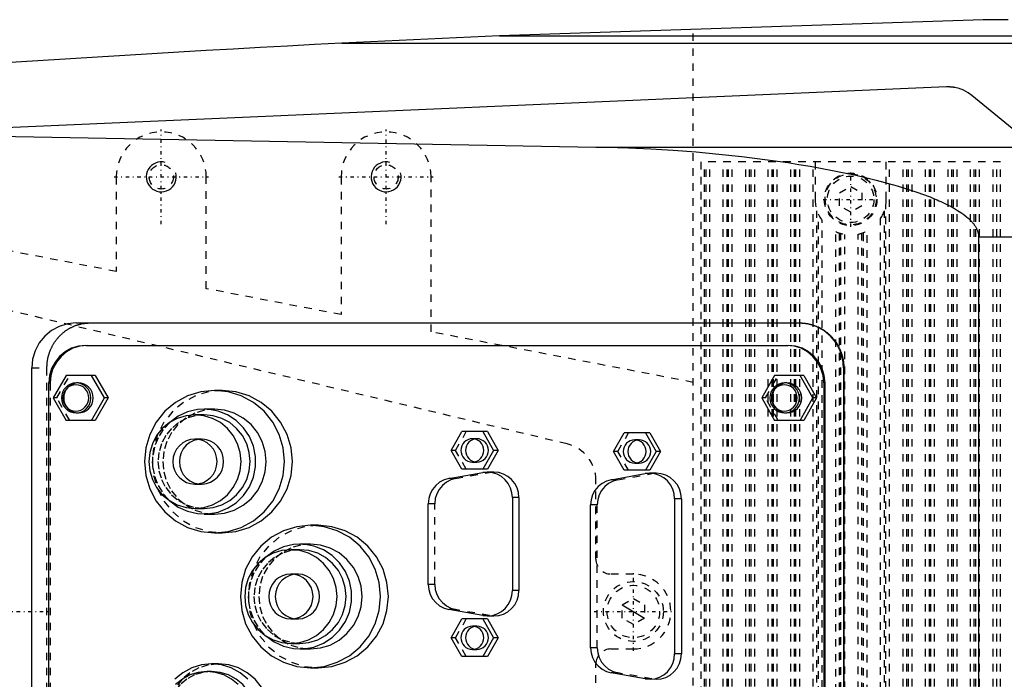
# Model space of a CAD drawing. Extents: x -706 to 181, y -120 to 120.
# Tile 8 of 13: x -469 to -338, y -9 to 79. Entities that reach past the tile are written whole.
import ezdxf

# ---------------------------------------------------------------- set-up
doc = ezdxf.new("R2010")
doc.units = 0
doc.linetypes.add('CENTER', pattern=[1.5, 0.45, -0.5, 0.05, -0.5])
doc.linetypes.add('DASHED', pattern=[2, 1, -1])
for name, color, linetype in [('AM_0', 7, 'CONTINUOUS'), ('AM_10', 7, 'CONTINUOUS'), ('AM_3', 7, 'DASHED'), ('AM_7', 7, 'CENTER')]:
    doc.layers.add(name, color=color, linetype=linetype)

msp = doc.modelspace()

# ---------------------------------------------------------------- linework, layer by layer
at = {"layer": 'AM_0', "color": 7, "linetype": 'CONTINUOUS'}
for p, q in [((-340.31, 78.97), (-404.88, 76.83)), ((-337, 78.97), (-340.31, 78.97)), ((-404.88, 76.83), (-425.92, 75.83)), ((-404.88, 76.83), (-188.61, 76.83)), ((-425.92, 75.83), (-184.85, 75.83)), ((-345.22, 70), (-575.22, 60)), ((-331.34, 60.27), (-341.83, 68.87)), ((-489.33, 63.73), (-392.03, 61.98)), ((-392.03, 61.98), (-333.43, 61.98)), ((-340.94, 50), (-213.33, 50)), ((-340.94, 50), (-340.94, -50)), ((-461.38, 38.5), (-364.78, 38.5)), ((-460.08, 35.5), (-366.35, 35.5)), ((-467.29, -32.5), (-467.29, 32.5)), ((-358.96, 32.5), (-358.91, 32.5)), ((-358.96, 32.5), (-358.96, -32.5)), ((-358.91, 32.5), (-358.91, -32.5)), ((-465, -30.5), (-465, 30.5)), ((-462.71, 31.5), (-464.41, 28.5)), ((-458.81, 31.5), (-462.71, 31.5)), ((-461.05, 30.5), (-461.36, 30.5)), ((-457.59, 28.5), (-459.3, 31.5)), ((-458.81, 31.5), (-457.1, 28.5)), ((-368.17, 31.5), (-369.87, 28.5)), ((-364.27, 31.5), (-368.17, 31.5)), ((-366.51, 30.5), (-366.82, 30.5)), ((-363.05, 28.5), (-364.75, 31.5)), ((-364.27, 31.5), (-362.56, 28.5)), ((-361.6, 30.5), (-361.6, -30.5)), ((-361.6, 30.5), (-361.42, 30.5)), ((-361.42, -30.5), (-361.42, 30.5)), ((-441.86, 29.5), (-442.9, 29.5)), ((-464.41, 28.5), (-462.71, 25.5)), ((-459.3, 25.5), (-457.59, 28.5)), ((-457.1, 28.5), (-458.81, 25.5)), ((-457.1, 28.5), (-457.59, 28.5)), ((-369.87, 28.5), (-368.17, 25.5)), ((-364.75, 25.5), (-363.05, 28.5)), ((-362.56, 28.5), (-364.27, 25.5)), ((-362.56, 28.5), (-363.05, 28.5)), ((-461.36, 26.5), (-461.05, 26.5)), ((-442.9, 27), (-444.29, 27)), ((-366.82, 26.5), (-366.51, 26.5)), ((-458.81, 25.5), (-462.71, 25.5)), ((-444.29, 26.25), (-445.5, 26.25)), ((-364.27, 25.5), (-368.17, 25.5)), ((-411.33, 21.5), (-409.91, 24)), ((-406.46, 24), (-409.91, 24)), ((-407.07, 24), (-405.65, 21.5)), ((-406.46, 24), (-405.04, 21.5)), ((-389.67, 21.35), (-388.24, 23.85)), ((-384.79, 23.85), (-388.24, 23.85)), ((-385.4, 23.85), (-383.98, 21.35)), ((-384.79, 23.85), (-383.37, 21.35)), ((-409.91, 19), (-411.33, 21.5)), ((-405.65, 21.5), (-407.07, 19)), ((-405.04, 21.5), (-406.46, 19)), ((-405.04, 21.5), (-405.65, 21.5)), ((-388.24, 18.85), (-389.67, 21.35)), ((-383.98, 21.35), (-385.4, 18.85)), ((-383.37, 21.35), (-384.79, 18.85)), ((-383.37, 21.35), (-383.98, 21.35)), ((-411.61, 17.74), (-407.08, 18.55)), ((-406.46, 19), (-409.91, 19)), ((-405.62, 18.6), (-406.5, 18.6)), ((-389.95, 17.59), (-385.42, 18.4)), ((-384.79, 18.85), (-388.24, 18.85)), ((-383.95, 18.45), (-384.84, 18.45)), ((-403.15, 15.2), (-403.15, 2.8)), ((-402.27, 15.2), (-403.15, 15.2)), ((-402.27, 15.2), (-402.27, 2.8)), ((-381.49, 15.05), (-381.49, -5.65)), ((-380.6, 15.05), (-381.49, 15.05)), ((-380.6, 15.05), (-380.6, -5.65)), ((-445.5, 13.75), (-444.29, 13.75)), ((-414.38, 3.61), (-414.38, 14.39)), ((-392.71, -4.84), (-392.71, 14.24)), ((-444.29, 13), (-442.9, 13)), ((-429.05, 11.5), (-430.1, 11.5)), ((-442.9, 10.5), (-441.86, 10.5)), ((-431.49, 8.25), (-432.7, 8.25)), ((-430.1, 9), (-431.49, 9)), ((-402.27, 2.8), (-403.15, 2.8)), ((-407.08, -0.55), (-411.61, 0.26)), ((-411.33, -3.5), (-409.91, -1)), ((-406.46, -1), (-409.91, -1)), ((-407.07, -1), (-405.65, -3.5)), ((-406.5, -0.6), (-405.62, -0.6)), ((-406.46, -1), (-405.04, -3.5)), ((-409.91, -6), (-411.33, -3.5)), ((-405.65, -3.5), (-407.07, -6)), ((-405.04, -3.5), (-406.46, -6)), ((-405.04, -3.5), (-405.65, -3.5)), ((-432.7, -4.25), (-431.49, -4.25)), ((-431.49, -5), (-430.1, -5)), ((-406.46, -6), (-409.91, -6)), ((-380.6, -5.65), (-381.49, -5.65)), ((-442.35, -7), (-443.3, -7)), ((-430.1, -7.5), (-429.05, -7.5)), ((-443.3, -8), (-443.91, -8)), ((-385.42, -9), (-389.95, -8.19))]:
    msp.add_line(p, q, dxfattribs=at)
for points in [[(-461.38, 38.5), (-462.53, 38.38), (-463.64, 38.04), (-464.66, 37.49), (-465.56, 36.74), (-466.29, 35.83), (-466.84, 34.8), (-467.17, 33.67), (-467.29, 32.5)], [(-358.96, 32.5), (-359.07, 33.67), (-359.41, 34.8), (-359.96, 35.83), (-360.69, 36.74), (-361.59, 37.49), (-362.61, 38.04), (-363.72, 38.38), (-364.87, 38.5)], [(-460.08, 35.5), (-461.04, 35.4), (-461.96, 35.12), (-462.81, 34.66), (-463.56, 34.04), (-464.17, 33.28), (-464.63, 32.41), (-464.91, 31.48), (-465, 30.5)], [(-361.6, 30.5), (-361.69, 31.48), (-361.97, 32.41), (-362.43, 33.28), (-363.04, 34.04), (-363.78, 34.66), (-364.63, 35.12), (-365.56, 35.4), (-366.52, 35.5)], [(-361.42, 30.5), (-361.52, 31.48), (-361.8, 32.41), (-362.25, 33.28), (-362.86, 34.04), (-363.61, 34.66), (-364.46, 35.12), (-365.38, 35.4), (-366.35, 35.5)], [(-461.05, 26.5), (-460.67, 26.54), (-460.3, 26.65), (-459.96, 26.84), (-459.66, 27.09), (-459.42, 27.39), (-459.23, 27.73), (-459.12, 28.11), (-459.08, 28.5), (-459.12, 28.89), (-459.23, 29.27), (-459.42, 29.61), (-459.66, 29.91), (-459.96, 30.16), (-460.3, 30.35), (-460.67, 30.46), (-461.05, 30.5)], [(-366.51, 26.5), (-366.13, 26.54), (-365.76, 26.65), (-365.42, 26.84), (-365.12, 27.09), (-364.88, 27.39), (-364.69, 27.73), (-364.58, 28.11), (-364.54, 28.5), (-364.58, 28.89), (-364.69, 29.27), (-364.88, 29.61), (-365.12, 29.91), (-365.42, 30.16), (-365.76, 30.35), (-366.13, 30.46), (-366.51, 30.5)], [(-441.86, 10.5), (-440.03, 10.68), (-438.28, 11.22), (-436.66, 12.1), (-435.24, 13.28), (-434.08, 14.72), (-433.21, 16.36), (-432.68, 18.15), (-432.5, 20), (-432.68, 21.85), (-433.21, 23.64), (-434.08, 25.28), (-435.24, 26.72), (-436.66, 27.9), (-438.28, 28.78), (-440.03, 29.32), (-441.86, 29.5)], [(-448.86, 14.76), (-447.75, 13.94), (-446.49, 13.37), (-445.15, 13.06), (-443.78, 13.02), (-442.43, 13.26), (-441.15, 13.77), (-439.99, 14.52), (-439.01, 15.5), (-438.23, 16.65), (-437.7, 17.93), (-437.43, 19.3), (-437.43, 20.7), (-437.7, 22.07), (-438.23, 23.35), (-439.01, 24.5), (-439.99, 25.48), (-441.15, 26.23), (-442.43, 26.74), (-443.78, 26.98), (-445.15, 26.94), (-446.49, 26.63), (-447.75, 26.06), (-448.86, 25.24)], [(-442.9, 13), (-441.55, 13.13), (-440.26, 13.53), (-439.07, 14.18), (-438.02, 15.05), (-437.17, 16.11), (-436.53, 17.32), (-436.14, 18.63), (-436, 20), (-436.14, 21.37), (-436.53, 22.68), (-437.17, 23.89), (-438.02, 24.95), (-439.07, 25.82), (-440.26, 26.47), (-441.55, 26.87), (-442.9, 27)], [(-444.29, 13.75), (-443.09, 13.87), (-441.93, 14.23), (-440.87, 14.8), (-439.94, 15.58), (-439.17, 16.53), (-438.6, 17.61), (-438.25, 18.78), (-438.13, 20), (-438.25, 21.22), (-438.6, 22.39), (-439.17, 23.47), (-439.94, 24.42), (-440.87, 25.2), (-441.93, 25.77), (-443.09, 26.13), (-444.29, 26.25)], [(-445.07, 22.97), (-445.65, 22.82), (-446.19, 22.55), (-446.66, 22.18), (-447.06, 21.72), (-447.35, 21.19), (-447.53, 20.61), (-447.59, 20), (-447.53, 19.39), (-447.35, 18.81), (-447.06, 18.28), (-446.66, 17.82), (-446.19, 17.45), (-445.65, 17.18), (-445.07, 17.03)], [(-408.19, 23.02), (-408.47, 22.93), (-408.73, 22.79), (-408.96, 22.59), (-409.15, 22.36), (-409.29, 22.09), (-409.38, 21.8), (-409.41, 21.5), (-409.38, 21.2), (-409.29, 20.91), (-409.15, 20.64), (-408.96, 20.41), (-408.73, 20.21), (-408.47, 20.07), (-408.19, 19.98)], [(-386.52, 22.87), (-386.8, 22.78), (-387.07, 22.64), (-387.3, 22.44), (-387.49, 22.21), (-387.63, 21.94), (-387.71, 21.65), (-387.74, 21.35), (-387.71, 21.05), (-387.63, 20.76), (-387.49, 20.49), (-387.3, 20.26), (-387.07, 20.06), (-386.8, 19.92), (-386.52, 19.83)], [(-403.15, 15.2), (-403.22, 15.85), (-403.4, 16.48), (-403.7, 17.07), (-404.11, 17.58), (-404.61, 18), (-405.18, 18.32), (-405.79, 18.52), (-406.44, 18.6), (-407.08, 18.55)], [(-402.27, 15.2), (-402.33, 15.86), (-402.52, 16.5), (-402.83, 17.09), (-403.25, 17.6), (-403.76, 18.03), (-404.33, 18.34), (-404.96, 18.53), (-405.62, 18.6)], [(-381.49, 15.05), (-381.55, 15.7), (-381.74, 16.33), (-382.04, 16.92), (-382.45, 17.43), (-382.94, 17.85), (-383.51, 18.17), (-384.13, 18.37), (-384.77, 18.45), (-385.42, 18.4)], [(-380.6, 15.05), (-380.67, 15.71), (-380.86, 16.35), (-381.17, 16.94), (-381.58, 17.45), (-382.09, 17.88), (-382.67, 18.19), (-383.3, 18.38), (-383.95, 18.45)], [(-411.61, 17.74), (-412.26, 17.55), (-412.85, 17.24), (-413.37, 16.82), (-413.8, 16.3), (-414.12, 15.71), (-414.31, 15.06), (-414.38, 14.39)], [(-389.95, 17.59), (-390.59, 17.4), (-391.18, 17.09), (-391.7, 16.67), (-392.13, 16.15), (-392.45, 15.56), (-392.65, 14.91), (-392.71, 14.24)], [(-429.05, -7.5), (-427.23, -7.32), (-425.47, -6.78), (-423.86, -5.9), (-422.44, -4.72), (-421.28, -3.28), (-420.41, -1.64), (-419.88, 0.15), (-419.7, 2), (-419.88, 3.85), (-420.41, 5.64), (-421.28, 7.28), (-422.44, 8.72), (-423.86, 9.9), (-425.47, 10.78), (-427.23, 11.32), (-429.05, 11.5)], [(-436.06, -3.24), (-434.94, -4.06), (-433.69, -4.63), (-432.35, -4.94), (-430.98, -4.98), (-429.63, -4.74), (-428.35, -4.23), (-427.19, -3.48), (-426.21, -2.5), (-425.43, -1.35), (-424.9, -0.07), (-424.63, 1.3), (-424.63, 2.7), (-424.9, 4.07), (-425.43, 5.35), (-426.21, 6.5), (-427.19, 7.48), (-428.35, 8.23), (-429.63, 8.74), (-430.98, 8.98), (-432.35, 8.94), (-433.69, 8.63), (-434.94, 8.06), (-436.06, 7.24)], [(-431.49, -4.25), (-430.29, -4.13), (-429.13, -3.77), (-428.07, -3.2), (-427.13, -2.42), (-426.37, -1.47), (-425.8, -0.39), (-425.45, 0.78), (-425.33, 2), (-425.45, 3.22), (-425.8, 4.39), (-426.37, 5.47), (-427.13, 6.42), (-428.07, 7.2), (-429.13, 7.77), (-430.29, 8.13), (-431.49, 8.25)], [(-430.1, -5), (-428.75, -4.87), (-427.46, -4.47), (-426.27, -3.82), (-425.22, -2.95), (-424.37, -1.89), (-423.73, -0.68), (-423.34, 0.63), (-423.2, 2), (-423.34, 3.37), (-423.73, 4.68), (-424.37, 5.89), (-425.22, 6.95), (-426.27, 7.82), (-427.46, 8.47), (-428.75, 8.87), (-430.1, 9)], [(-432.27, 4.97), (-432.85, 4.82), (-433.39, 4.55), (-433.86, 4.18), (-434.25, 3.72), (-434.55, 3.19), (-434.73, 2.61), (-434.79, 2), (-434.73, 1.39), (-434.55, 0.81), (-434.25, 0.28), (-433.86, -0.18), (-433.39, -0.55), (-432.85, -0.82), (-432.27, -0.97)], [(-414.38, 3.61), (-414.31, 2.94), (-414.12, 2.29), (-413.8, 1.7), (-413.37, 1.18), (-412.85, 0.76), (-412.26, 0.45), (-411.61, 0.26)], [(-407.08, -0.55), (-406.44, -0.6), (-405.79, -0.52), (-405.18, -0.32), (-404.61, 0), (-404.11, 0.42), (-403.7, 0.93), (-403.4, 1.52), (-403.22, 2.15), (-403.15, 2.8)], [(-405.62, -0.6), (-404.96, -0.53), (-404.33, -0.34), (-403.76, -0.03), (-403.25, 0.4), (-402.83, 0.91), (-402.52, 1.5), (-402.33, 2.14), (-402.27, 2.8)], [(-408.19, -1.98), (-408.47, -2.07), (-408.73, -2.21), (-408.96, -2.41), (-409.15, -2.64), (-409.29, -2.91), (-409.38, -3.2), (-409.41, -3.5), (-409.38, -3.8), (-409.29, -4.09), (-409.15, -4.36), (-408.96, -4.59), (-408.73, -4.79), (-408.47, -4.93), (-408.19, -5.02)], [(-392.71, -4.84), (-392.65, -5.51), (-392.45, -6.16), (-392.13, -6.75), (-391.7, -7.27), (-391.18, -7.69), (-390.59, -8), (-389.95, -8.19)], [(-385.42, -9), (-384.77, -9.05), (-384.13, -8.97), (-383.51, -8.77), (-382.94, -8.45), (-382.45, -8.03), (-382.04, -7.52), (-381.74, -6.93), (-381.55, -6.3), (-381.49, -5.65)], [(-383.95, -9.05), (-383.3, -8.98), (-382.67, -8.79), (-382.09, -8.48), (-381.58, -8.05), (-381.17, -7.54), (-380.86, -6.95), (-380.67, -6.31), (-380.6, -5.65)], [(-438.43, -9.05), (-439.47, -8.18), (-440.67, -7.53), (-441.96, -7.13), (-443.3, -7), (-444.65, -7.13), (-445.94, -7.53), (-447.13, -8.18), (-448.18, -9.05)], [(-442.35, -21), (-441, -20.87), (-439.71, -20.47), (-438.52, -19.82), (-437.47, -18.95), (-436.62, -17.89), (-435.98, -16.68), (-435.59, -15.37), (-435.46, -14), (-435.59, -12.63), (-435.98, -11.32), (-436.62, -10.11), (-437.47, -9.05), (-438.52, -8.18), (-439.71, -7.53), (-441, -7.13), (-442.35, -7)], [(-439.73, -9.76), (-440.63, -9.01), (-441.65, -8.46), (-442.76, -8.12), (-443.91, -8), (-445.06, -8.12), (-446.17, -8.46), (-447.19, -9.01), (-448.09, -9.76)], [(-443.3, -20), (-442.15, -19.88), (-441.04, -19.54), (-440.02, -18.99), (-439.13, -18.24), (-438.39, -17.33), (-437.85, -16.3), (-437.51, -15.17), (-437.4, -14), (-437.51, -12.83), (-437.85, -11.7), (-438.39, -10.67), (-439.13, -9.76), (-440.02, -9.01), (-441.04, -8.46), (-442.15, -8.12), (-443.3, -8)]]:
    msp.add_lwpolyline(points, dxfattribs=at)
for points in [[(-461.36, 30.5), (-461.74, 30.46), (-462.11, 30.35), (-462.45, 30.16), (-462.75, 29.91), (-463, 29.61), (-463.18, 29.27), (-463.29, 28.89), (-463.33, 28.5), (-463.29, 28.11), (-463.18, 27.73), (-463, 27.39), (-462.75, 27.09), (-462.45, 26.84), (-462.11, 26.65), (-461.74, 26.54), (-461.36, 26.5), (-460.97, 26.54), (-460.6, 26.65), (-460.26, 26.84), (-459.96, 27.09), (-459.72, 27.39), (-459.54, 27.73), (-459.43, 28.11), (-459.39, 28.5), (-459.43, 28.89), (-459.54, 29.27), (-459.72, 29.61), (-459.96, 29.91), (-460.26, 30.16), (-460.6, 30.35), (-460.97, 30.46)], [(-461.4, 26.75), (-461.06, 26.78), (-460.74, 26.88), (-460.44, 27.04), (-460.18, 27.26), (-459.97, 27.53), (-459.81, 27.83), (-459.71, 28.16), (-459.68, 28.5), (-459.71, 28.84), (-459.81, 29.17), (-459.97, 29.47), (-460.18, 29.74), (-460.44, 29.96), (-460.74, 30.12), (-461.06, 30.22), (-461.4, 30.25), (-461.74, 30.22), (-462.06, 30.12), (-462.36, 29.96), (-462.62, 29.74), (-462.83, 29.47), (-462.99, 29.17), (-463.09, 28.84), (-463.12, 28.5), (-463.09, 28.16), (-462.99, 27.83), (-462.83, 27.53), (-462.62, 27.26), (-462.36, 27.04), (-462.06, 26.88), (-461.74, 26.78)], [(-366.82, 30.5), (-367.2, 30.46), (-367.57, 30.35), (-367.91, 30.16), (-368.21, 29.91), (-368.45, 29.61), (-368.64, 29.27), (-368.75, 28.89), (-368.79, 28.5), (-368.75, 28.11), (-368.64, 27.73), (-368.45, 27.39), (-368.21, 27.09), (-367.91, 26.84), (-367.57, 26.65), (-367.2, 26.54), (-366.82, 26.5), (-366.43, 26.54), (-366.06, 26.65), (-365.72, 26.84), (-365.42, 27.09), (-365.18, 27.39), (-365, 27.73), (-364.88, 28.11), (-364.85, 28.5), (-364.88, 28.89), (-365, 29.27), (-365.18, 29.61), (-365.42, 29.91), (-365.72, 30.16), (-366.06, 30.35), (-366.43, 30.46)], [(-366.86, 26.75), (-366.52, 26.78), (-366.2, 26.88), (-365.9, 27.04), (-365.64, 27.26), (-365.43, 27.53), (-365.27, 27.83), (-365.17, 28.16), (-365.14, 28.5), (-365.17, 28.84), (-365.27, 29.17), (-365.43, 29.47), (-365.64, 29.74), (-365.9, 29.96), (-366.2, 30.12), (-366.52, 30.22), (-366.86, 30.25), (-367.2, 30.22), (-367.52, 30.12), (-367.82, 29.96), (-368.08, 29.74), (-368.29, 29.47), (-368.45, 29.17), (-368.55, 28.84), (-368.58, 28.5), (-368.55, 28.16), (-368.45, 27.83), (-368.29, 27.53), (-368.08, 27.26), (-367.82, 27.04), (-367.52, 26.88), (-367.2, 26.78)], [(-442.9, 10.5), (-441.07, 10.68), (-439.32, 11.22), (-437.7, 12.1), (-436.28, 13.28), (-435.12, 14.72), (-434.25, 16.36), (-433.72, 18.15), (-433.54, 20), (-433.72, 21.85), (-434.25, 23.64), (-435.12, 25.28), (-436.28, 26.72), (-437.7, 27.9), (-439.32, 28.78), (-441.07, 29.32), (-442.9, 29.5), (-444.72, 29.32), (-446.48, 28.78), (-448.1, 27.9), (-449.51, 26.72), (-450.68, 25.28), (-451.54, 23.64), (-452.07, 21.85), (-452.25, 20), (-452.07, 18.15), (-451.54, 16.36), (-450.68, 14.72), (-449.51, 13.28), (-448.1, 12.1), (-446.48, 11.22), (-444.72, 10.68)], [(-445.5, 13.75), (-444.3, 13.87), (-443.15, 14.23), (-442.08, 14.8), (-441.15, 15.58), (-440.39, 16.53), (-439.82, 17.61), (-439.47, 18.78), (-439.35, 20), (-439.47, 21.22), (-439.82, 22.39), (-440.39, 23.47), (-441.15, 24.42), (-442.08, 25.2), (-443.15, 25.77), (-444.3, 26.13), (-445.5, 26.25), (-446.7, 26.13), (-447.86, 25.77), (-448.92, 25.2), (-449.86, 24.42), (-450.62, 23.47), (-451.19, 22.39), (-451.54, 21.22), (-451.66, 20), (-451.54, 18.78), (-451.19, 17.61), (-450.62, 16.53), (-449.86, 15.58), (-448.92, 14.8), (-447.86, 14.23), (-446.7, 13.87)], [(-445.5, 17), (-444.93, 17.06), (-444.37, 17.23), (-443.86, 17.51), (-443.41, 17.88), (-443.05, 18.33), (-442.77, 18.85), (-442.61, 19.41), (-442.55, 20), (-442.61, 20.59), (-442.77, 21.15), (-443.05, 21.67), (-443.41, 22.12), (-443.86, 22.49), (-444.37, 22.77), (-444.93, 22.94), (-445.5, 23), (-446.08, 22.94), (-446.63, 22.77), (-447.14, 22.49), (-447.59, 22.12), (-447.96, 21.67), (-448.23, 21.15), (-448.4, 20.59), (-448.46, 20), (-448.4, 19.41), (-448.23, 18.85), (-447.96, 18.33), (-447.59, 17.88), (-447.14, 17.51), (-446.63, 17.23), (-446.08, 17.06)], [(-408.49, 23.05), (-408.79, 23.02), (-409.07, 22.93), (-409.34, 22.79), (-409.57, 22.6), (-409.76, 22.36), (-409.9, 22.09), (-409.99, 21.8), (-410.02, 21.5), (-409.99, 21.2), (-409.9, 20.91), (-409.76, 20.64), (-409.57, 20.4), (-409.34, 20.21), (-409.07, 20.07), (-408.79, 19.98), (-408.49, 19.95), (-408.19, 19.98), (-407.9, 20.07), (-407.64, 20.21), (-407.41, 20.4), (-407.22, 20.64), (-407.08, 20.91), (-406.99, 21.2), (-406.96, 21.5), (-406.99, 21.8), (-407.08, 22.09), (-407.22, 22.36), (-407.41, 22.6), (-407.64, 22.79), (-407.9, 22.93), (-408.19, 23.02)], [(-386.82, 22.9), (-387.12, 22.87), (-387.41, 22.78), (-387.67, 22.64), (-387.9, 22.45), (-388.09, 22.21), (-388.23, 21.94), (-388.32, 21.65), (-388.35, 21.35), (-388.32, 21.05), (-388.23, 20.76), (-388.09, 20.49), (-387.9, 20.25), (-387.67, 20.06), (-387.41, 19.92), (-387.12, 19.83), (-386.82, 19.8), (-386.53, 19.83), (-386.24, 19.92), (-385.98, 20.06), (-385.74, 20.25), (-385.55, 20.49), (-385.41, 20.76), (-385.33, 21.05), (-385.3, 21.35), (-385.33, 21.65), (-385.41, 21.94), (-385.55, 22.21), (-385.74, 22.45), (-385.98, 22.64), (-386.24, 22.78), (-386.53, 22.87)], [(-430.1, -7.5), (-428.27, -7.32), (-426.52, -6.78), (-424.9, -5.9), (-423.48, -4.72), (-422.32, -3.28), (-421.45, -1.64), (-420.92, 0.15), (-420.74, 2), (-420.92, 3.85), (-421.45, 5.64), (-422.32, 7.28), (-423.48, 8.72), (-424.9, 9.9), (-426.52, 10.78), (-428.27, 11.32), (-430.1, 11.5), (-431.92, 11.32), (-433.68, 10.78), (-435.29, 9.9), (-436.71, 8.72), (-437.88, 7.28), (-438.74, 5.64), (-439.27, 3.85), (-439.45, 2), (-439.27, 0.15), (-438.74, -1.64), (-437.88, -3.28), (-436.71, -4.72), (-435.29, -5.9), (-433.68, -6.78), (-431.92, -7.32)], [(-432.7, -4.25), (-431.5, -4.13), (-430.35, -3.77), (-429.28, -3.2), (-428.35, -2.42), (-427.58, -1.47), (-427.02, -0.39), (-426.66, 0.78), (-426.55, 2), (-426.66, 3.22), (-427.02, 4.39), (-427.58, 5.47), (-428.35, 6.42), (-429.28, 7.2), (-430.35, 7.77), (-431.5, 8.13), (-432.7, 8.25), (-433.9, 8.13), (-435.06, 7.77), (-436.12, 7.2), (-437.05, 6.42), (-437.82, 5.47), (-438.39, 4.39), (-438.74, 3.22), (-438.86, 2), (-438.74, 0.78), (-438.39, -0.39), (-437.82, -1.47), (-437.05, -2.42), (-436.12, -3.2), (-435.06, -3.77), (-433.9, -4.13)], [(-432.7, -1), (-432.13, -0.94), (-431.57, -0.77), (-431.06, -0.49), (-430.61, -0.12), (-430.25, 0.33), (-429.97, 0.85), (-429.8, 1.41), (-429.75, 2), (-429.8, 2.59), (-429.97, 3.15), (-430.25, 3.67), (-430.61, 4.12), (-431.06, 4.49), (-431.57, 4.77), (-432.13, 4.94), (-432.7, 5), (-433.28, 4.94), (-433.83, 4.77), (-434.34, 4.49), (-434.79, 4.12), (-435.16, 3.67), (-435.43, 3.15), (-435.6, 2.59), (-435.66, 2), (-435.6, 1.41), (-435.43, 0.85), (-435.16, 0.33), (-434.79, -0.12), (-434.34, -0.49), (-433.83, -0.77), (-433.28, -0.94)], [(-408.49, -1.95), (-408.79, -1.98), (-409.07, -2.07), (-409.34, -2.21), (-409.57, -2.4), (-409.76, -2.64), (-409.9, -2.91), (-409.99, -3.2), (-410.02, -3.5), (-409.99, -3.8), (-409.9, -4.09), (-409.76, -4.36), (-409.57, -4.6), (-409.34, -4.79), (-409.07, -4.93), (-408.79, -5.02), (-408.49, -5.05), (-408.19, -5.02), (-407.9, -4.93), (-407.64, -4.79), (-407.41, -4.6), (-407.22, -4.36), (-407.08, -4.09), (-406.99, -3.8), (-406.96, -3.5), (-406.99, -3.2), (-407.08, -2.91), (-407.22, -2.64), (-407.41, -2.4), (-407.64, -2.21), (-407.9, -2.07), (-408.19, -1.98)]]:
    msp.add_lwpolyline(points, close=True, dxfattribs=at)
for points in [[(-341.83, 68.87, 0), (-342.32, 69.22, 0), (-342.95, 69.56, 0), (-343.13, 69.64, 0), (-343.32, 69.71, 0), (-343.42, 69.74, 0), (-343.52, 69.77, 0), (-343.71, 69.83, 0), (-343.91, 69.88, 0), (-344.11, 69.92, 0), (-344.22, 69.94, 0), (-344.26, 69.94, 0), (-344.29, 69.95, 0), (-344.31, 69.95, 0), (-344.32, 69.95, 0), (-344.36, 69.96, 0), (-344.39, 69.96, 0), (-344.42, 69.97, 0), (-344.46, 69.97, 0), (-344.49, 69.97, 0), (-344.51, 69.98, 0), (-344.52, 69.98, 0), (-344.56, 69.98, 0), (-344.59, 69.98, 0), (-344.61, 69.98, 0), (-344.63, 69.99, 0), (-344.66, 69.99, 0), (-344.69, 69.99, 0), (-344.71, 69.99, 0), (-344.73, 69.99, 0), (-344.76, 69.99, 0), (-344.78, 70, 0), (-344.79, 70, 0), (-344.79, 70, 0), (-344.79, 70, 0), (-344.8, 70, 0), (-344.8, 70, 0), (-344.81, 70, 0), (-344.81, 70, 0), (-344.82, 70, 0), (-344.83, 70, 0), (-344.83, 70, 0), (-344.83, 70, 0), (-344.84, 70, 0), (-344.84, 70, 0), (-344.85, 70, 0), (-344.85, 70, 0), (-344.86, 70, 0), (-344.86, 70, 0), (-344.87, 70, 0), (-344.87, 70, 0), (-344.88, 70, 0), (-344.88, 70, 0), (-344.89, 70, 0), (-344.89, 70, 0), (-344.9, 70, 0), (-344.9, 70, 0), (-344.9, 70, 0), (-344.91, 70, 0), (-344.91, 70, 0), (-344.92, 70, 0), (-344.92, 70, 0), (-344.93, 70, 0), (-344.93, 70, 0), (-344.93, 70, 0), (-344.94, 70, 0), (-344.94, 70, 0), (-344.95, 70, 0), (-344.96, 70, 0), (-344.96, 70, 0), (-344.96, 70, 0), (-344.97, 70, 0), (-344.97, 70, 0), (-344.98, 70, 0), (-344.98, 70, 0), (-344.99, 70, 0), (-344.99, 70, 0), (-345, 70, 0), (-345, 70, 0), (-345.01, 70, 0), (-345.01, 70, 0), (-345.02, 70, 0), (-345.02, 70, 0), (-345.03, 70, 0), (-345.03, 70, 0), (-345.03, 70, 0), (-345.04, 70, 0), (-345.05, 70, 0), (-345.05, 70, 0), (-345.06, 70, 0), (-345.06, 70, 0), (-345.07, 70, 0), (-345.07, 70, 0), (-345.07, 70, 0), (-345.08, 70, 0), (-345.08, 70, 0), (-345.09, 70, 0), (-345.1, 70, 0), (-345.1, 70, 0), (-345.1, 70, 0), (-345.11, 70, 0), (-345.11, 70, 0), (-345.12, 70, 0), (-345.12, 70, 0), (-345.12, 70, 0), (-345.13, 70, 0), (-345.13, 70, 0), (-345.14, 70, 0), (-345.14, 70, 0), (-345.15, 70, 0), (-345.15, 70, 0), (-345.16, 70, 0), (-345.16, 70, 0), (-345.17, 70, 0), (-345.17, 70, 0), (-345.17, 70, 0), (-345.18, 70, 0), (-345.19, 70, 0), (-345.19, 70, 0), (-345.2, 70, 0), (-345.2, 70, 0), (-345.2, 70, 0), (-345.21, 70, 0), (-345.21, 70, 0), (-345.22, 70, 0)], [(-392.03, 61.98, 0), (-390.59, 61.96, 0), (-387.67, 61.87, 0), (-384.69, 61.74, 0), (-383.19, 61.65, 0), (-381.68, 61.55, 0), (-378.64, 61.32, 0), (-375.58, 61.04, 0), (-372.52, 60.71, 0), (-369.46, 60.33, 0), (-366.41, 59.9, 0), (-364.9, 59.66, 0), (-363.39, 59.41, 0), (-360.41, 58.86, 0), (-357.47, 58.25, 0), (-354.59, 57.57, 0), (-351.78, 56.8, 0), (-349.05, 55.93, 0), (-347.64, 55.41, 0), (-347.41, 55.32, 0), (-346.93, 55.13, 0), (-346.46, 54.93, 0), (-346.22, 54.82, 0), (-345.99, 54.72, 0), (-345.52, 54.5, 0), (-345.06, 54.27, 0), (-344.6, 54.03, 0), (-344.16, 53.79, 0), (-343.73, 53.53, 0), (-343.52, 53.39, 0), (-343.31, 53.26, 0), (-342.91, 52.97, 0), (-342.53, 52.67, 0), (-342.32, 52.49, 0), (-342.26, 52.44, 0), (-342.2, 52.38, 0), (-342.17, 52.36, 0), (-342.14, 52.33, 0), (-342.08, 52.27, 0), (-342.03, 52.21, 0), (-341.97, 52.15, 0), (-341.91, 52.09, 0), (-341.86, 52.03, 0), (-341.83, 52, 0), (-341.8, 51.97, 0), (-341.74, 51.91, 0), (-341.69, 51.84, 0), (-341.64, 51.78, 0), (-341.58, 51.71, 0), (-341.53, 51.64, 0), (-341.51, 51.61, 0), (-341.48, 51.57, 0), (-341.44, 51.5, 0), (-341.39, 51.43, 0), (-341.37, 51.4, 0), (-341.35, 51.36, 0), (-341.3, 51.29, 0), (-341.26, 51.21, 0), (-341.24, 51.18, 0), (-341.22, 51.14, 0), (-341.19, 51.06, 0), (-341.15, 50.99, 0), (-341.12, 50.91, 0), (-341.09, 50.83, 0), (-341.06, 50.76, 0), (-341.05, 50.72, 0), (-341.04, 50.68, 0), (-341.02, 50.6, 0), (-341, 50.52, 0), (-340.98, 50.44, 0), (-340.96, 50.36, 0), (-340.95, 50.28, 0), (-340.95, 50.24, 0), (-340.94, 50.2, 0), (-340.94, 50.12, 0), (-340.94, 50.04, 0), (-340.94, 50, 0)], [(-364.78, 38.5, 0), (-364.74, 38.5, 0), (-364.66, 38.5, 0), (-364.58, 38.5, 0), (-364.53, 38.49, 0), (-364.49, 38.49, 0), (-364.41, 38.49, 0), (-364.33, 38.48, 0), (-364.24, 38.47, 0), (-364.16, 38.47, 0), (-364.07, 38.46, 0), (-364.03, 38.45, 0), (-363.99, 38.45, 0), (-363.91, 38.43, 0), (-363.82, 38.42, 0), (-363.74, 38.4, 0), (-363.65, 38.39, 0), (-363.57, 38.37, 0), (-363.53, 38.36, 0), (-363.49, 38.35, 0), (-363.4, 38.33, 0), (-363.32, 38.31, 0), (-363.28, 38.3, 0), (-363.23, 38.29, 0), (-363.15, 38.26, 0), (-363.07, 38.24, 0), (-363.03, 38.23, 0), (-362.98, 38.21, 0), (-362.9, 38.18, 0), (-362.82, 38.16, 0), (-362.74, 38.12, 0), (-362.66, 38.09, 0), (-362.58, 38.06, 0), (-362.54, 38.04, 0), (-362.5, 38.03, 0), (-362.42, 37.99, 0), (-362.34, 37.95, 0), (-362.26, 37.92, 0), (-362.18, 37.88, 0), (-362.1, 37.84, 0), (-362.06, 37.82, 0), (-362.03, 37.8, 0), (-361.95, 37.76, 0), (-361.87, 37.71, 0), (-361.8, 37.67, 0), (-361.73, 37.62, 0), (-361.65, 37.58, 0), (-361.62, 37.55, 0), (-361.58, 37.53, 0), (-361.51, 37.48, 0), (-361.44, 37.43, 0), (-361.37, 37.38, 0), (-361.3, 37.33, 0), (-361.23, 37.28, 0), (-361.2, 37.25, 0), (-361.16, 37.22, 0), (-361.1, 37.17, 0), (-361.03, 37.12, 0), (-360.97, 37.06, 0), (-360.9, 37, 0), (-360.84, 36.95, 0), (-360.81, 36.92, 0), (-360.78, 36.89, 0), (-360.72, 36.83, 0), (-360.66, 36.77, 0), (-360.63, 36.74, 0), (-360.6, 36.71, 0), (-360.55, 36.65, 0), (-360.49, 36.59, 0), (-360.46, 36.56, 0), (-360.43, 36.53, 0), (-360.38, 36.47, 0), (-360.32, 36.4, 0), (-360.27, 36.34, 0), (-360.21, 36.27, 0), (-360.16, 36.2, 0), (-360.14, 36.17, 0), (-360.11, 36.13, 0), (-360.06, 36.06, 0), (-360.01, 35.99, 0), (-359.96, 35.92, 0), (-359.91, 35.85, 0), (-359.86, 35.78, 0), (-359.84, 35.74, 0), (-359.82, 35.7, 0), (-359.77, 35.63, 0), (-359.73, 35.55, 0), (-359.68, 35.47, 0), (-359.64, 35.4, 0), (-359.6, 35.32, 0), (-359.58, 35.28, 0), (-359.56, 35.24, 0), (-359.52, 35.16, 0), (-359.48, 35.08, 0), (-359.45, 35, 0), (-359.41, 34.92, 0), (-359.38, 34.84, 0), (-359.36, 34.8, 0), (-359.34, 34.76, 0), (-359.31, 34.67, 0), (-359.28, 34.59, 0), (-359.25, 34.51, 0), (-359.22, 34.42, 0), (-359.19, 34.34, 0), (-359.18, 34.3, 0), (-359.17, 34.25, 0), (-359.14, 34.17, 0), (-359.12, 34.08, 0), (-359.11, 34.04, 0), (-359.1, 34, 0), (-359.08, 33.91, 0), (-359.06, 33.83, 0), (-359.05, 33.78, 0), (-359.04, 33.74, 0), (-359.02, 33.65, 0), (-359.01, 33.57, 0), (-358.99, 33.48, 0), (-358.98, 33.4, 0), (-358.97, 33.31, 0), (-358.96, 33.27, 0), (-358.95, 33.22, 0), (-358.94, 33.14, 0), (-358.94, 33.05, 0), (-358.93, 32.97, 0), (-358.92, 32.88, 0), (-358.92, 32.8, 0), (-358.92, 32.75, 0), (-358.92, 32.71, 0), (-358.91, 32.63, 0), (-358.91, 32.54, 0), (-358.91, 32.5, 0)]]:
    msp.add_polyline3d(points, dxfattribs=at)
msp.add_arc((-273.05, -2920.27), 3000, 92.92082, 97.35313, dxfattribs=at)
at = {"layer": 'AM_10', "color": 7, "linetype": 'CONTINUOUS'}
msp.add_line((-388.5, 0.87), (-385.5, -0.87), dxfattribs=at)
for centre in [(-450, 58), (-420, 58)]:
    msp.add_arc(centre, 2, 75, 15, dxfattribs=at)
at = {"layer": 'AM_3', "color": 6, "linetype": 'DASHED'}
for p, q in [((-379, -77.86), (-379, 77.86)), ((-378, 60), (-378, -60)), ((-338, 60), (-378, 60)), ((-377.5, -60), (-377.5, 60)), ((-377.3, -60), (-377.3, 60)), ((-376.8, -60), (-376.8, 60)), ((-375, -60), (-375, 60)), ((-374.5, -60), (-374.5, 60)), ((-374.3, -60), (-374.3, 60)), ((-373.8, -60), (-373.8, 60)), ((-372, -60), (-372, 60)), ((-371.5, -60), (-371.5, 60)), ((-371.3, -60), (-371.3, 60)), ((-370.8, -60), (-370.8, 60)), ((-369, -60), (-369, 60)), ((-368.5, -60), (-368.5, 60)), ((-368.3, -60), (-368.3, 60)), ((-367.8, -60), (-367.8, 60)), ((-366, -60), (-366, 60)), ((-365.5, -60), (-365.5, 60)), ((-365.3, -60), (-365.3, 60)), ((-364.8, -60), (-364.8, 60)), ((-363, -60), (-363, 60)), ((-362.75, 60), (-362.75, 55)), ((-353.25, 55), (-353.25, 60)), ((-352.8, -60), (-352.8, 60)), ((-351, -60), (-351, 60)), ((-350.5, -60), (-350.5, 60)), ((-350.3, -60), (-350.3, 60)), ((-349.8, -60), (-349.8, 60)), ((-348, -60), (-348, 60)), ((-347.5, -60), (-347.5, 60)), ((-347.3, -60), (-347.3, 60)), ((-346.8, -60), (-346.8, 60)), ((-345, -60), (-345, 60)), ((-344.5, -60), (-344.5, 60)), ((-344.3, -60), (-344.3, 60)), ((-343.8, -60), (-343.8, 60)), ((-342, -60), (-342, 60)), ((-341.5, -60), (-341.5, 60)), ((-341.3, -60), (-341.3, 60)), ((-340.8, -60), (-340.8, 60)), ((-339, -60), (-339, 60)), ((-338.5, -60), (-338.5, 60)), ((-338, -60), (-338, 60)), ((-456, 58), (-456, 45.38)), ((-444, 43.08), (-444, 58)), ((-426, 58), (-426, 39.62)), ((-414, 37.31), (-414, 58)), ((-359.5, 55.87), (-358, 56.73)), ((-358, 56.73), (-356.5, 55.87)), ((-359.5, 54.13), (-359.5, 55.87)), ((-356.5, 55.87), (-356.5, 54.13)), ((-358, 53.27), (-359.5, 54.13)), ((-356.5, 54.13), (-358, 53.27)), ((-353.3, -54.31), (-353.3, 54.31)), ((-362.5, -53.48), (-362.5, 53.48)), ((-362.3, -52.98), (-362.3, 52.98)), ((-353.5, -53.48), (-353.5, 53.48)), ((-361.8, -52.15), (-361.8, 52.15)), ((-354, -52.44), (-354, 52.44)), ((-456, 45.38), (-480, 50)), ((-360, -50.69), (-360, 50.69)), ((-359.5, -50.49), (-359.5, 50.49)), ((-359.3, -50.43), (-359.3, 50.43)), ((-358.8, -50.32), (-358.8, 50.32)), ((-357, -50.36), (-357, 50.36)), ((-356.5, -50.49), (-356.5, 50.49)), ((-356.3, -50.56), (-356.3, 50.56)), ((-355.8, -50.79), (-355.8, 50.79)), ((-395.84, 22.36), (-478.85, 42.23)), ((-426, 39.62), (-444, 43.08)), ((-379, 30.58), (-414, 37.31)), ((-467.29, 32.5), (-465.26, 32.5)), ((-465.26, -32.5), (-465.26, 32.5)), ((-465, 30.5), (-464.83, 30.5)), ((-464.83, 30.5), (-464.83, -30.5)), ((-463.93, 28.5), (-462.22, 31.5)), ((-369.39, 28.5), (-367.68, 31.5)), ((-463.93, 28.5), (-464.41, 28.5)), ((-462.22, 25.5), (-463.93, 28.5)), ((-369.39, 28.5), (-369.87, 28.5)), ((-367.68, 25.5), (-369.39, 28.5)), ((-410.72, 21.5), (-409.3, 24)), ((-389.06, 21.35), (-387.64, 23.85)), ((-444.63, 23), (-445.5, 23)), ((-407.88, 23.05), (-408.49, 23.05)), ((-386.22, 22.9), (-386.82, 22.9)), ((-410.72, 21.5), (-411.33, 21.5)), ((-409.3, 19), (-410.72, 21.5)), ((-389.06, 21.35), (-389.67, 21.35)), ((-387.64, 18.85), (-389.06, 21.35)), ((-408.49, 19.95), (-407.88, 19.95)), ((-386.82, 19.8), (-386.22, 19.8)), ((-410.73, 17.74), (-406.2, 18.55)), ((-406.2, 18.55), (-407.08, 18.55)), ((-405.62, 18.6), (-406.2, 18.55)), ((-389.06, 17.59), (-384.53, 18.4)), ((-384.53, 18.4), (-385.42, 18.4)), ((-383.95, 18.45), (-384.53, 18.4)), ((-410.73, 17.74), (-411.61, 17.74)), ((-392, 7), (-392, 17.5)), ((-389.06, 17.59), (-389.95, 17.59)), ((-445.5, 17), (-444.63, 17)), ((-413.49, 14.39), (-414.38, 14.39)), ((-413.49, 3.61), (-413.49, 14.39)), ((-391.83, 14.24), (-392.71, 14.24)), ((-391.83, -4.84), (-391.83, 14.24)), ((-431.83, 5), (-432.7, 5)), ((-387, 5), (-390, 5)), ((-413.49, 3.61), (-414.38, 3.61)), ((-388.5, 0.87), (-387, 1.73)), ((-387, 1.73), (-385.5, 0.87)), ((-410.73, 0.26), (-411.61, 0.26)), ((-406.2, -0.55), (-410.73, 0.26)), ((-388.5, -0.87), (-388.5, 0.87)), ((-385.5, 0.87), (-385.5, -0.87)), ((-432.7, -1), (-431.83, -1)), ((-410.72, -3.5), (-409.3, -1)), ((-406.2, -0.55), (-407.08, -0.55)), ((-406.2, -0.55), (-405.62, -0.6)), ((-387, -1.73), (-388.5, -0.87)), ((-385.5, -0.87), (-387, -1.73)), ((-407.88, -1.95), (-408.49, -1.95)), ((-410.72, -3.5), (-411.33, -3.5)), ((-409.3, -6), (-410.72, -3.5)), ((-408.49, -5.05), (-407.88, -5.05)), ((-391.83, -4.84), (-392.71, -4.84)), ((-390, -5), (-387, -5)), ((-392, -17.5), (-392, -7)), ((-389.06, -8.19), (-389.95, -8.19)), ((-384.53, -9), (-389.06, -8.19)), ((-384.53, -9), (-385.42, -9)), ((-384.53, -9), (-383.95, -9.05))]:
    msp.add_line(p, q, dxfattribs=at)
for points in [[(-459.9, 35.5), (-460.86, 35.4), (-461.79, 35.12), (-462.64, 34.66), (-463.38, 34.04), (-464, 33.28), (-464.45, 32.41), (-464.73, 31.48), (-464.83, 30.5)], [(-461.05, 30.5), (-461.44, 30.46), (-461.81, 30.35), (-462.15, 30.16), (-462.45, 29.91), (-462.69, 29.61), (-462.87, 29.27), (-462.99, 28.89), (-463.02, 28.5), (-462.99, 28.11), (-462.87, 27.73), (-462.69, 27.39), (-462.45, 27.09), (-462.15, 26.84), (-461.81, 26.65), (-461.44, 26.54), (-461.05, 26.5)], [(-366.51, 30.5), (-366.9, 30.46), (-367.27, 30.35), (-367.61, 30.16), (-367.91, 29.91), (-368.15, 29.61), (-368.33, 29.27), (-368.44, 28.89), (-368.48, 28.5), (-368.44, 28.11), (-368.33, 27.73), (-368.15, 27.39), (-367.91, 27.09), (-367.61, 26.84), (-367.27, 26.65), (-366.9, 26.54), (-366.51, 26.5)], [(-441.86, 29.5), (-443.68, 29.32), (-445.44, 28.78), (-447.05, 27.9), (-448.47, 26.72), (-449.64, 25.28), (-450.5, 23.64), (-451.03, 21.85), (-451.21, 20), (-451.03, 18.15), (-450.5, 16.36), (-449.64, 14.72), (-448.47, 13.28), (-447.05, 12.1), (-445.44, 11.22), (-443.68, 10.68), (-441.86, 10.5)], [(-442.9, 27), (-444.24, 26.87), (-445.54, 26.47), (-446.73, 25.82), (-447.77, 24.95), (-448.63, 23.89), (-449.27, 22.68), (-449.66, 21.37), (-449.79, 20), (-449.66, 18.63), (-449.27, 17.32), (-448.63, 16.11), (-447.77, 15.05), (-446.73, 14.18), (-445.54, 13.53), (-444.24, 13.13), (-442.9, 13)], [(-448.86, 25.24), (-449.74, 24.28), (-450.43, 23.17), (-450.91, 21.95), (-451.15, 20.66), (-451.15, 19.34), (-450.91, 18.05), (-450.43, 16.83), (-449.74, 15.72), (-448.86, 14.76)], [(-444.29, 26.25), (-445.49, 26.13), (-446.64, 25.77), (-447.71, 25.2), (-448.64, 24.42), (-449.41, 23.47), (-449.97, 22.39), (-450.32, 21.22), (-450.44, 20), (-450.32, 18.78), (-449.97, 17.61), (-449.41, 16.53), (-448.64, 15.58), (-447.71, 14.8), (-446.64, 14.23), (-445.49, 13.87), (-444.29, 13.75)], [(-445.07, 17.03), (-444.51, 17), (-443.95, 17.08), (-443.42, 17.27), (-442.93, 17.55), (-442.5, 17.93), (-442.15, 18.37), (-441.89, 18.88), (-441.73, 19.43), (-441.68, 20), (-441.73, 20.57), (-441.89, 21.12), (-442.15, 21.63), (-442.5, 22.07), (-442.93, 22.45), (-443.42, 22.73), (-443.95, 22.92), (-444.51, 23), (-445.07, 22.97)], [(-408.19, 19.98), (-407.89, 19.95), (-407.59, 19.98), (-407.3, 20.07), (-407.04, 20.21), (-406.8, 20.4), (-406.61, 20.64), (-406.47, 20.91), (-406.38, 21.2), (-406.35, 21.5), (-406.38, 21.8), (-406.47, 22.09), (-406.61, 22.36), (-406.8, 22.6), (-407.04, 22.79), (-407.3, 22.93), (-407.59, 23.02), (-407.89, 23.05), (-408.19, 23.02)], [(-386.52, 19.83), (-386.22, 19.8), (-385.92, 19.83), (-385.64, 19.92), (-385.37, 20.06), (-385.14, 20.25), (-384.95, 20.49), (-384.81, 20.76), (-384.72, 21.05), (-384.69, 21.35), (-384.72, 21.65), (-384.81, 21.94), (-384.95, 22.21), (-385.14, 22.45), (-385.37, 22.64), (-385.64, 22.78), (-385.92, 22.87), (-386.22, 22.9), (-386.52, 22.87)], [(-410.73, 17.74), (-411.37, 17.55), (-411.96, 17.24), (-412.48, 16.82), (-412.91, 16.3), (-413.23, 15.71), (-413.43, 15.06), (-413.49, 14.39)], [(-389.06, 17.59), (-389.7, 17.4), (-390.3, 17.09), (-390.82, 16.67), (-391.25, 16.15), (-391.57, 15.56), (-391.76, 14.91), (-391.83, 14.24)], [(-429.05, 11.5), (-430.88, 11.32), (-432.64, 10.78), (-434.25, 9.9), (-435.67, 8.72), (-436.83, 7.28), (-437.7, 5.64), (-438.23, 3.85), (-438.41, 2), (-438.23, 0.15), (-437.7, -1.64), (-436.83, -3.28), (-435.67, -4.72), (-434.25, -5.9), (-432.64, -6.78), (-430.88, -7.32), (-429.05, -7.5)], [(-431.49, 8.25), (-432.69, 8.13), (-433.84, 7.77), (-434.91, 7.2), (-435.84, 6.42), (-436.6, 5.47), (-437.17, 4.39), (-437.52, 3.22), (-437.64, 2), (-437.52, 0.78), (-437.17, -0.39), (-436.6, -1.47), (-435.84, -2.42), (-434.91, -3.2), (-433.84, -3.77), (-432.69, -4.13), (-431.49, -4.25)], [(-430.1, 9), (-431.44, 8.87), (-432.73, 8.47), (-433.93, 7.82), (-434.97, 6.95), (-435.83, 5.89), (-436.47, 4.68), (-436.86, 3.37), (-436.99, 2), (-436.86, 0.63), (-436.47, -0.68), (-435.83, -1.89), (-434.97, -2.95), (-433.93, -3.82), (-432.73, -4.47), (-431.44, -4.87), (-430.1, -5)], [(-436.06, 7.24), (-436.94, 6.28), (-437.63, 5.17), (-438.11, 3.95), (-438.35, 2.66), (-438.35, 1.34), (-438.11, 0.05), (-437.63, -1.17), (-436.94, -2.28), (-436.06, -3.24)], [(-432.27, -0.97), (-431.71, -1), (-431.15, -0.92), (-430.61, -0.73), (-430.13, -0.45), (-429.7, -0.07), (-429.35, 0.37), (-429.09, 0.88), (-428.93, 1.43), (-428.88, 2), (-428.93, 2.57), (-429.09, 3.12), (-429.35, 3.63), (-429.7, 4.07), (-430.13, 4.45), (-430.61, 4.73), (-431.15, 4.92), (-431.71, 5), (-432.27, 4.97)], [(-413.49, 3.61), (-413.43, 2.94), (-413.23, 2.29), (-412.91, 1.7), (-412.48, 1.18), (-411.96, 0.76), (-411.37, 0.45), (-410.73, 0.26)], [(-408.19, -5.02), (-407.89, -5.05), (-407.59, -5.02), (-407.3, -4.93), (-407.04, -4.79), (-406.8, -4.6), (-406.61, -4.36), (-406.47, -4.09), (-406.38, -3.8), (-406.35, -3.5), (-406.38, -3.2), (-406.47, -2.91), (-406.61, -2.64), (-406.8, -2.4), (-407.04, -2.21), (-407.3, -2.07), (-407.59, -1.98), (-407.89, -1.95), (-408.19, -1.98)], [(-391.83, -4.84), (-391.76, -5.51), (-391.57, -6.16), (-391.25, -6.75), (-390.82, -7.27), (-390.3, -7.69), (-389.7, -8), (-389.06, -8.19)], [(-442.35, -7), (-443.69, -7.13), (-444.99, -7.53), (-446.18, -8.18), (-447.22, -9.05), (-448.08, -10.11), (-448.72, -11.32), (-449.11, -12.63), (-449.24, -14), (-449.11, -15.37), (-448.72, -16.68), (-448.08, -17.89), (-447.22, -18.95), (-446.18, -19.82), (-444.99, -20.47), (-443.69, -20.87), (-442.35, -21)], [(-443.3, -8), (-444.46, -8.12), (-445.57, -8.46), (-446.59, -9.01), (-447.48, -9.76), (-448.22, -10.67), (-448.76, -11.7), (-449.1, -12.83), (-449.21, -14), (-449.1, -15.17), (-448.76, -16.3), (-448.22, -17.33), (-447.48, -18.24), (-446.59, -18.99), (-445.57, -19.54), (-444.46, -19.88), (-443.3, -20)]]:
    msp.add_lwpolyline(points, dxfattribs=at)
msp.add_polyline3d([(-465.26, 32.5, 0), (-465.26, 32.54, 0), (-465.26, 32.63, 0), (-465.26, 32.71, 0), (-465.26, 32.75, 0), (-465.25, 32.8, 0), (-465.25, 32.88, 0), (-465.24, 32.97, 0), (-465.24, 33.06, 0), (-465.23, 33.14, 0), (-465.22, 33.23, 0), (-465.21, 33.27, 0), (-465.21, 33.31, 0), (-465.2, 33.4, 0), (-465.18, 33.49, 0), (-465.17, 33.57, 0), (-465.15, 33.66, 0), (-465.14, 33.75, 0), (-465.13, 33.79, 0), (-465.12, 33.83, 0), (-465.1, 33.92, 0), (-465.08, 34.01, 0), (-465.07, 34.05, 0), (-465.06, 34.09, 0), (-465.03, 34.18, 0), (-465.01, 34.26, 0), (-465, 34.31, 0), (-464.98, 34.35, 0), (-464.96, 34.43, 0), (-464.93, 34.52, 0), (-464.9, 34.6, 0), (-464.87, 34.68, 0), (-464.84, 34.77, 0), (-464.82, 34.81, 0), (-464.8, 34.85, 0), (-464.77, 34.93, 0), (-464.73, 35.01, 0), (-464.7, 35.09, 0), (-464.66, 35.17, 0), (-464.62, 35.25, 0), (-464.6, 35.29, 0), (-464.58, 35.33, 0), (-464.54, 35.41, 0), (-464.5, 35.49, 0), (-464.46, 35.56, 0), (-464.41, 35.64, 0), (-464.37, 35.71, 0), (-464.35, 35.75, 0), (-464.32, 35.79, 0), (-464.28, 35.86, 0), (-464.23, 35.93, 0), (-464.18, 36.01, 0), (-464.13, 36.08, 0), (-464.08, 36.15, 0), (-464.06, 36.18, 0), (-464.03, 36.21, 0), (-463.98, 36.28, 0), (-463.93, 36.35, 0), (-463.87, 36.41, 0), (-463.82, 36.48, 0), (-463.77, 36.54, 0), (-463.74, 36.57, 0), (-463.71, 36.6, 0), (-463.66, 36.67, 0), (-463.6, 36.73, 0), (-463.57, 36.76, 0), (-463.54, 36.78, 0), (-463.49, 36.84, 0), (-463.43, 36.9, 0), (-463.4, 36.93, 0), (-463.37, 36.96, 0), (-463.31, 37.02, 0), (-463.24, 37.07, 0), (-463.18, 37.13, 0), (-463.12, 37.18, 0), (-463.05, 37.23, 0), (-463.02, 37.26, 0), (-462.99, 37.29, 0), (-462.92, 37.34, 0), (-462.85, 37.39, 0), (-462.78, 37.44, 0), (-462.72, 37.49, 0), (-462.65, 37.54, 0), (-462.61, 37.56, 0), (-462.57, 37.58, 0), (-462.5, 37.63, 0), (-462.43, 37.68, 0), (-462.36, 37.72, 0), (-462.28, 37.76, 0), (-462.21, 37.8, 0), (-462.17, 37.82, 0), (-462.14, 37.84, 0), (-462.06, 37.88, 0), (-461.98, 37.92, 0), (-461.91, 37.96, 0), (-461.83, 38, 0), (-461.75, 38.03, 0), (-461.71, 38.05, 0), (-461.67, 38.06, 0), (-461.59, 38.1, 0), (-461.52, 38.13, 0), (-461.44, 38.16, 0), (-461.36, 38.19, 0), (-461.28, 38.22, 0), (-461.24, 38.23, 0), (-461.2, 38.24, 0), (-461.11, 38.27, 0), (-461.03, 38.29, 0), (-460.99, 38.3, 0), (-460.95, 38.31, 0), (-460.87, 38.33, 0), (-460.79, 38.35, 0), (-460.75, 38.36, 0), (-460.71, 38.37, 0), (-460.63, 38.39, 0), (-460.54, 38.41, 0), (-460.46, 38.42, 0), (-460.38, 38.43, 0), (-460.3, 38.45, 0), (-460.26, 38.45, 0), (-460.22, 38.46, 0), (-460.14, 38.47, 0), (-460.05, 38.47, 0), (-459.97, 38.48, 0), (-459.89, 38.49, 0), (-459.81, 38.49, 0), (-459.77, 38.49, 0), (-459.73, 38.5, 0), (-459.65, 38.5, 0), (-459.57, 38.5, 0), (-459.53, 38.5, 0)], dxfattribs=at)
for centre, radius in [((-450, 58), 1.62), ((-420, 58), 1.62), ((-358, 55), 3.5), ((-358, 55), 3.4), ((-358, 55), 3.1), ((-387, 0), 4), ((-387, 0), 3.5)]:
    msp.add_circle(centre, radius, dxfattribs=at)
for centre, radius, start, end in [((-450, 58), 6, 0, 180), ((-420, 58), 6, 0, 180), ((-358, 55), 4.75, 180, 216.8699), ((-358, 55), 4.75, 327.3631, 0), ((-358, 55), 4.75, 245.0989, 260.304), ((-358, 55), 4.75, 282.1532, 297.5911), ((-397, 17.5), 5, 0, 76.5442), ((-390, 7), 2, 180, 270), ((-387, 0), 5, 270, 90), ((-390, -7), 2, 90, 180)]:
    msp.add_arc(centre, radius, start, end, dxfattribs=at)
at = {"layer": 'AM_7', "color": 4, "linetype": 'CENTER'}
for p, q in [((-450, 51.7), (-450, 64.3)), ((-420, 51.7), (-420, 64.3)), ((-456.3, 58), (-443.7, 58)), ((-426.3, 58), (-413.7, 58)), ((-358, 51.33), (-358, 58.67)), ((-361.68, 55), (-354.32, 55)), ((-387, -5.25), (-387, 5.25)), ((-392.25, 0), (-381.75, 0)), ((-504.95, 0), (-465.05, 0))]:
    msp.add_line(p, q, dxfattribs=at)

doc.saveas('drawing.dxf')
